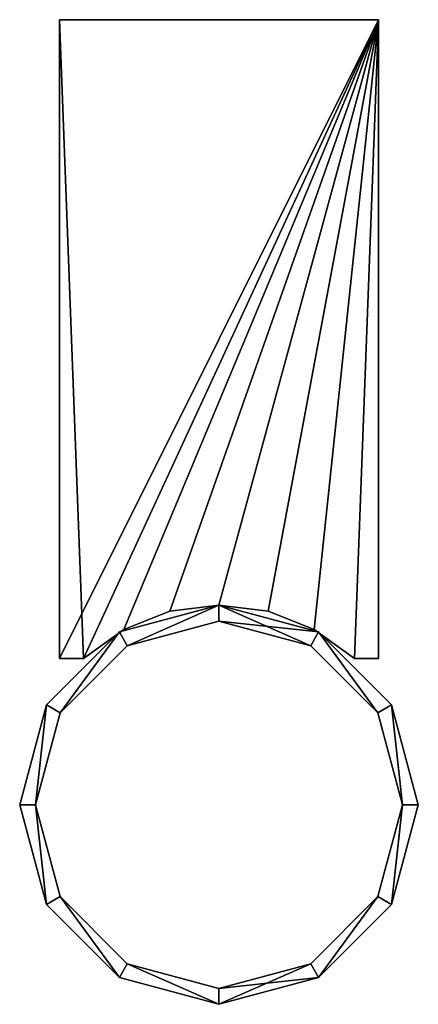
# Model space of a CAD drawing. Header units: millimetres. Extents: x -12.7 to 12.3, y -61.7 to 0.
import ezdxf

# ---------------------------------------------------------------- set-up
doc = ezdxf.new("R2010")
doc.units = ezdxf.units.MM
doc.header["$LTSCALE"] = 25.4
doc.layers.get('0').update_dxf_attribs({"true_color": 0xff5454})

# ---------------------------------------------------------------- blocks, each defined once
blk = doc.blocks.new('LASER-WALL-II-8308-8048-8047.STL#3')
at = {"color": 0}
mesh = blk.add_polyface(dxfattribs=at)
corners = [(-10.2, 0, 201.095), (-10.2, -40, 121.095), (-10.2, -40, 201.095), (-10.2, 0, 121.095)]
mesh.append_faces([[corners[k] for k in face] for face in [(0, 1, 2), (1, 0, 3)]], dxfattribs={"vtx0": -1, "color": 0})
mesh = blk.add_polyface(dxfattribs=at)
corners = [(-8.7, -40, 201.095), (-10.2, 0, 201.095), (-10.2, -40, 201.095), (9.8, 0, 201.095), (-6.176, -38.186, 201.095), (-3.284, -37.051, 201.095), (-0.2, -36.665, 201.095), (2.884, -37.051, 201.095), (5.776, -38.186, 201.095), (8.3, -40, 201.095), (9.8, -40, 201.095)]
mesh.append_faces([[corners[k] for k in face] for face in [(0, 1, 2), (3, 9, 10)]], dxfattribs={"vtx0": -1, "color": 0})
mesh.append_faces([[corners[k] for k in face] for face in [(1, 0, 3)]], dxfattribs={"vtx0": -1, "vtx1": -1, "color": 0})
mesh.append_faces([[corners[k] for k in face] for face in [(3, 0, 4), (3, 4, 5), (3, 5, 6), (3, 6, 7), (3, 7, 8), (3, 8, 9)]], dxfattribs={"vtx0": -1, "vtx2": -1, "color": 0})
mesh = blk.add_polyface(dxfattribs=at)
corners = [(9.8, 0, 121.095), (-10.2, -40, 121.095), (-10.2, 0, 121.095), (-8.7, -40, 121.095), (-6.176, -38.186, 121.095), (-3.284, -37.051, 121.095), (-0.2, -36.665, 121.095), (2.884, -37.051, 121.095), (5.776, -38.186, 121.095), (8.3, -40, 121.095), (9.8, -40, 121.095)]
mesh.append_faces([[corners[k] for k in face] for face in [(0, 1, 2), (9, 0, 10)]], dxfattribs={"vtx0": -1, "color": 0})
mesh.append_faces([[corners[k] for k in face] for face in [(1, 0, 3), (3, 0, 4), (4, 0, 5), (5, 0, 6), (6, 0, 7), (7, 0, 8), (8, 0, 9)]], dxfattribs={"vtx0": -1, "vtx1": -1, "color": 0})
mesh = blk.add_polyface(dxfattribs=at)
corners = [(-10.2, 0, 201.095), (9.8, 0, 121.095), (-10.2, 0, 121.095), (9.8, 0, 201.095)]
mesh.append_faces([[corners[k] for k in face] for face in [(0, 1, 2), (1, 0, 3)]], dxfattribs={"vtx0": -1, "color": 0})
mesh = blk.add_polyface(dxfattribs=at)
corners = [(9.8, 0, 121.095), (9.8, -40, 201.095), (9.8, -40, 121.095), (9.8, 0, 201.095)]
mesh.append_faces([[corners[k] for k in face] for face in [(0, 1, 2), (1, 0, 3)]], dxfattribs={"vtx0": -1, "color": 0})
mesh = blk.add_polyface(dxfattribs=at)
corners = [(-11.025, -55.415, 401.595), (-11.7, -49.165, 401.595), (-12.7, -49.165, 401.595), (-10.159, -54.915, 401.595), (-6.45, -59.99, 401.595), (-5.95, -59.124, 401.595), (-0.2, -61.665, 401.595), (-0.2, -60.665, 401.595), (6.05, -59.99, 401.595), (5.55, -59.124, 401.595), (9.759, -54.915, 401.595), (10.625, -55.415, 401.595), (11.3, -49.165, 401.595), (12.3, -49.165, 401.595), (-11.025, -42.915, 401.595), (-10.159, -43.415, 401.595), (-6.45, -38.34, 401.595), (-5.95, -39.206, 401.595), (-0.2, -36.665, 401.595), (-0.2, -37.665, 401.595), (5.55, -39.206, 401.595), (6.05, -38.34, 401.595), (9.759, -43.415, 401.595), (10.625, -42.915, 401.595)]
mesh.append_faces([[corners[k] for k in face] for face in [(0, 1, 2), (1, 0, 3), (3, 4, 5), (5, 6, 7), (7, 8, 9), (9, 8, 10), (10, 11, 12), (14, 15, 16), (16, 17, 18), (18, 20, 21), (21, 22, 23), (23, 12, 13)]], dxfattribs={"vtx0": -1, "vtx1": -1, "color": 0})
mesh.append_faces([[corners[k] for k in face] for face in [(3, 0, 4), (5, 4, 6), (7, 6, 8), (10, 8, 11), (12, 11, 13), (1, 14, 2), (14, 1, 15), (16, 15, 17), (18, 17, 19), (18, 19, 20), (21, 20, 22), (23, 22, 12)]], dxfattribs={"vtx0": -1, "vtx2": -1, "color": 0})
mesh = blk.add_polyface(dxfattribs=at)
corners = [(-11.025, -42.915, 1.595), (-11.7, -49.165, 1.595), (-12.7, -49.165, 1.595), (-10.159, -43.415, 1.595), (-6.45, -38.34, 1.595), (-5.95, -39.206, 1.595), (-0.2, -36.665, 1.595), (-0.2, -37.665, 1.595), (6.05, -38.34, 1.595), (5.55, -39.206, 1.595), (9.759, -43.415, 1.595), (10.625, -42.915, 1.595), (11.3, -49.165, 1.595), (12.3, -49.165, 1.595), (-11.025, -55.415, 1.595), (-10.159, -54.915, 1.595), (-6.45, -59.99, 1.595), (-5.95, -59.124, 1.595), (-0.2, -61.665, 1.595), (-0.2, -60.665, 1.595), (5.55, -59.124, 1.595), (6.05, -59.99, 1.595), (9.759, -54.915, 1.595), (10.625, -55.415, 1.595)]
mesh.append_faces([[corners[k] for k in face] for face in [(0, 1, 2), (1, 0, 3), (3, 4, 5), (5, 6, 7), (7, 8, 9), (9, 8, 10), (10, 11, 12), (14, 15, 16), (16, 17, 18), (18, 20, 21), (21, 22, 23), (23, 12, 13)]], dxfattribs={"vtx0": -1, "vtx1": -1, "color": 0})
mesh.append_faces([[corners[k] for k in face] for face in [(3, 0, 4), (5, 4, 6), (7, 6, 8), (10, 8, 11), (12, 11, 13), (1, 14, 2), (14, 1, 15), (16, 15, 17), (18, 17, 19), (18, 19, 20), (21, 20, 22), (23, 22, 12)]], dxfattribs={"vtx0": -1, "vtx2": -1, "color": 0})
mesh = blk.add_polyface(dxfattribs=at)
corners = [(-6.45, -38.34, 401.595), (-0.2, -36.665, 1.595), (-6.45, -38.34, 1.595), (-0.2, -36.665, 401.595)]
mesh.append_faces([[corners[k] for k in face] for face in [(0, 1, 2), (1, 0, 3)]], dxfattribs={"vtx0": -1, "color": 0})
mesh = blk.add_polyface(dxfattribs=at)
corners = [(-0.2, -36.665, 201.095), (-3.284, -37.051, 121.095), (-0.2, -36.665, 121.095), (-3.284, -37.051, 201.095)]
mesh.append_faces([[corners[k] for k in face] for face in [(0, 1, 2), (1, 0, 3)]], dxfattribs={"vtx0": -1, "color": 0})
mesh = blk.add_polyface(dxfattribs=at)
corners = [(-0.2, -36.665, 401.595), (6.05, -38.34, 1.595), (-0.2, -36.665, 1.595), (6.05, -38.34, 401.595)]
mesh.append_faces([[corners[k] for k in face] for face in [(0, 1, 2), (1, 0, 3)]], dxfattribs={"vtx0": -1, "color": 0})
mesh = blk.add_polyface(dxfattribs=at)
corners = [(2.884, -37.051, 201.095), (-0.2, -36.665, 121.095), (2.884, -37.051, 121.095), (-0.2, -36.665, 201.095)]
mesh.append_faces([[corners[k] for k in face] for face in [(0, 1, 2), (1, 0, 3)]], dxfattribs={"vtx0": -1, "color": 0})
mesh = blk.add_polyface(dxfattribs=at)
corners = [(-3.284, -37.051, 201.095), (-6.176, -38.186, 121.095), (-3.284, -37.051, 121.095), (-6.176, -38.186, 201.095)]
mesh.append_faces([[corners[k] for k in face] for face in [(0, 1, 2), (1, 0, 3)]], dxfattribs={"vtx0": -1, "color": 0})
mesh = blk.add_polyface(dxfattribs=at)
corners = [(5.776, -38.186, 201.095), (2.884, -37.051, 121.095), (5.776, -38.186, 121.095), (2.884, -37.051, 201.095)]
mesh.append_faces([[corners[k] for k in face] for face in [(0, 1, 2), (1, 0, 3)]], dxfattribs={"vtx0": -1, "color": 0})
mesh = blk.add_polyface(dxfattribs=at)
corners = [(-6.176, -38.186, 201.095), (-8.7, -40, 121.095), (-6.176, -38.186, 121.095), (-8.7, -40, 201.095)]
mesh.append_faces([[corners[k] for k in face] for face in [(0, 1, 2), (1, 0, 3)]], dxfattribs={"vtx0": -1, "color": 0})
mesh = blk.add_polyface(dxfattribs=at)
corners = [(-0.2, -37.665, 401.595), (-5.95, -39.206, 1.595), (-0.2, -37.665, 1.595), (-5.95, -39.206, 401.595)]
mesh.append_faces([[corners[k] for k in face] for face in [(0, 1, 2), (1, 0, 3)]], dxfattribs={"vtx0": -1, "color": 0})
mesh = blk.add_polyface(dxfattribs=at)
corners = [(5.55, -39.206, 401.595), (-0.2, -37.665, 1.595), (5.55, -39.206, 1.595), (-0.2, -37.665, 401.595)]
mesh.append_faces([[corners[k] for k in face] for face in [(0, 1, 2), (1, 0, 3)]], dxfattribs={"vtx0": -1, "color": 0})
mesh = blk.add_polyface(dxfattribs=at)
corners = [(8.3, -40, 201.095), (5.776, -38.186, 121.095), (8.3, -40, 121.095), (5.776, -38.186, 201.095)]
mesh.append_faces([[corners[k] for k in face] for face in [(0, 1, 2), (1, 0, 3)]], dxfattribs={"vtx0": -1, "color": 0})
mesh = blk.add_polyface(dxfattribs=at)
corners = [(-6.45, -38.34, 401.595), (-11.025, -42.915, 1.595), (-11.025, -42.915, 401.595), (-6.45, -38.34, 1.595)]
mesh.append_faces([[corners[k] for k in face] for face in [(0, 1, 2), (1, 0, 3)]], dxfattribs={"vtx0": -1, "color": 0})
mesh = blk.add_polyface(dxfattribs=at)
corners = [(6.05, -38.34, 1.595), (10.625, -42.915, 401.595), (10.625, -42.915, 1.595), (6.05, -38.34, 401.595)]
mesh.append_faces([[corners[k] for k in face] for face in [(0, 1, 2), (1, 0, 3)]], dxfattribs={"vtx0": -1, "color": 0})
mesh = blk.add_polyface(dxfattribs=at)
corners = [(-5.95, -39.206, 401.595), (-10.159, -43.415, 1.595), (-5.95, -39.206, 1.595), (-10.159, -43.415, 401.595)]
mesh.append_faces([[corners[k] for k in face] for face in [(0, 1, 2), (1, 0, 3)]], dxfattribs={"vtx0": -1, "color": 0})
mesh = blk.add_polyface(dxfattribs=at)
corners = [(9.759, -43.415, 401.595), (5.55, -39.206, 1.595), (9.759, -43.415, 1.595), (5.55, -39.206, 401.595)]
mesh.append_faces([[corners[k] for k in face] for face in [(0, 1, 2), (1, 0, 3)]], dxfattribs={"vtx0": -1, "color": 0})
mesh = blk.add_polyface(dxfattribs=at)
corners = [(-8.7, -40, 201.095), (-10.2, -40, 121.095), (-8.7, -40, 121.095), (-10.2, -40, 201.095)]
mesh.append_faces([[corners[k] for k in face] for face in [(0, 1, 2), (1, 0, 3)]], dxfattribs={"vtx0": -1, "color": 0})
mesh = blk.add_polyface(dxfattribs=at)
corners = [(9.8, -40, 201.095), (8.3, -40, 121.095), (9.8, -40, 121.095), (8.3, -40, 201.095)]
mesh.append_faces([[corners[k] for k in face] for face in [(0, 1, 2), (1, 0, 3)]], dxfattribs={"vtx0": -1, "color": 0})
mesh = blk.add_polyface(dxfattribs=at)
corners = [(-11.025, -42.915, 401.595), (-12.7, -49.165, 1.595), (-12.7, -49.165, 401.595), (-11.025, -42.915, 1.595)]
mesh.append_faces([[corners[k] for k in face] for face in [(0, 1, 2), (1, 0, 3)]], dxfattribs={"vtx0": -1, "color": 0})
mesh = blk.add_polyface(dxfattribs=at)
corners = [(10.625, -42.915, 1.595), (12.3, -49.165, 401.595), (12.3, -49.165, 1.595), (10.625, -42.915, 401.595)]
mesh.append_faces([[corners[k] for k in face] for face in [(0, 1, 2), (1, 0, 3)]], dxfattribs={"vtx0": -1, "color": 0})
mesh = blk.add_polyface(dxfattribs=at)
corners = [(-10.159, -43.415, 1.595), (-11.7, -49.165, 401.595), (-11.7, -49.165, 1.595), (-10.159, -43.415, 401.595)]
mesh.append_faces([[corners[k] for k in face] for face in [(0, 1, 2), (1, 0, 3)]], dxfattribs={"vtx0": -1, "color": 0})
mesh = blk.add_polyface(dxfattribs=at)
corners = [(9.759, -43.415, 401.595), (11.3, -49.165, 1.595), (11.3, -49.165, 401.595), (9.759, -43.415, 1.595)]
mesh.append_faces([[corners[k] for k in face] for face in [(0, 1, 2), (1, 0, 3)]], dxfattribs={"vtx0": -1, "color": 0})
mesh = blk.add_polyface(dxfattribs=at)
corners = [(-12.7, -49.165, 401.595), (-11.025, -55.415, 1.595), (-11.025, -55.415, 401.595), (-12.7, -49.165, 1.595)]
mesh.append_faces([[corners[k] for k in face] for face in [(0, 1, 2), (1, 0, 3)]], dxfattribs={"vtx0": -1, "color": 0})
mesh = blk.add_polyface(dxfattribs=at)
corners = [(-11.7, -49.165, 1.595), (-10.159, -54.915, 401.595), (-10.159, -54.915, 1.595), (-11.7, -49.165, 401.595)]
mesh.append_faces([[corners[k] for k in face] for face in [(0, 1, 2), (1, 0, 3)]], dxfattribs={"vtx0": -1, "color": 0})
mesh = blk.add_polyface(dxfattribs=at)
corners = [(11.3, -49.165, 401.595), (9.759, -54.915, 1.595), (9.759, -54.915, 401.595), (11.3, -49.165, 1.595)]
mesh.append_faces([[corners[k] for k in face] for face in [(0, 1, 2), (1, 0, 3)]], dxfattribs={"vtx0": -1, "color": 0})
mesh = blk.add_polyface(dxfattribs=at)
corners = [(12.3, -49.165, 1.595), (10.625, -55.415, 401.595), (10.625, -55.415, 1.595), (12.3, -49.165, 401.595)]
mesh.append_faces([[corners[k] for k in face] for face in [(0, 1, 2), (1, 0, 3)]], dxfattribs={"vtx0": -1, "color": 0})
mesh = blk.add_polyface(dxfattribs=at)
corners = [(-11.025, -55.415, 401.595), (-6.45, -59.99, 1.595), (-6.45, -59.99, 401.595), (-11.025, -55.415, 1.595)]
mesh.append_faces([[corners[k] for k in face] for face in [(0, 1, 2), (1, 0, 3)]], dxfattribs={"vtx0": -1, "color": 0})
mesh = blk.add_polyface(dxfattribs=at)
corners = [(-10.159, -54.915, 1.595), (-5.95, -59.124, 401.595), (-5.95, -59.124, 1.595), (-10.159, -54.915, 401.595)]
mesh.append_faces([[corners[k] for k in face] for face in [(0, 1, 2), (1, 0, 3)]], dxfattribs={"vtx0": -1, "color": 0})
mesh = blk.add_polyface(dxfattribs=at)
corners = [(9.759, -54.915, 401.595), (5.55, -59.124, 1.595), (5.55, -59.124, 401.595), (9.759, -54.915, 1.595)]
mesh.append_faces([[corners[k] for k in face] for face in [(0, 1, 2), (1, 0, 3)]], dxfattribs={"vtx0": -1, "color": 0})
mesh = blk.add_polyface(dxfattribs=at)
corners = [(10.625, -55.415, 1.595), (6.05, -59.99, 401.595), (6.05, -59.99, 1.595), (10.625, -55.415, 401.595)]
mesh.append_faces([[corners[k] for k in face] for face in [(0, 1, 2), (1, 0, 3)]], dxfattribs={"vtx0": -1, "color": 0})
mesh = blk.add_polyface(dxfattribs=at)
corners = [(-5.95, -59.124, 401.595), (-0.2, -60.665, 1.595), (-5.95, -59.124, 1.595), (-0.2, -60.665, 401.595)]
mesh.append_faces([[corners[k] for k in face] for face in [(0, 1, 2), (1, 0, 3)]], dxfattribs={"vtx0": -1, "color": 0})
mesh = blk.add_polyface(dxfattribs=at)
corners = [(-0.2, -60.665, 401.595), (5.55, -59.124, 1.595), (-0.2, -60.665, 1.595), (5.55, -59.124, 401.595)]
mesh.append_faces([[corners[k] for k in face] for face in [(0, 1, 2), (1, 0, 3)]], dxfattribs={"vtx0": -1, "color": 0})
mesh = blk.add_polyface(dxfattribs=at)
corners = [(-0.2, -61.665, 401.595), (-6.45, -59.99, 1.595), (-0.2, -61.665, 1.595), (-6.45, -59.99, 401.595)]
mesh.append_faces([[corners[k] for k in face] for face in [(0, 1, 2), (1, 0, 3)]], dxfattribs={"vtx0": -1, "color": 0})
mesh = blk.add_polyface(dxfattribs=at)
corners = [(6.05, -59.99, 401.595), (-0.2, -61.665, 1.595), (6.05, -59.99, 1.595), (-0.2, -61.665, 401.595)]
mesh.append_faces([[corners[k] for k in face] for face in [(0, 1, 2), (1, 0, 3)]], dxfattribs={"vtx0": -1, "color": 0})

msp = doc.modelspace()

# ---------------------------------------------------------------- block references
at = {"color": 250, "true_color": 0x262626}
msp.add_blockref('LASER-WALL-II-8308-8048-8047.STL#3', (0, 0), dxfattribs=at)

doc.saveas('drawing.dxf')
